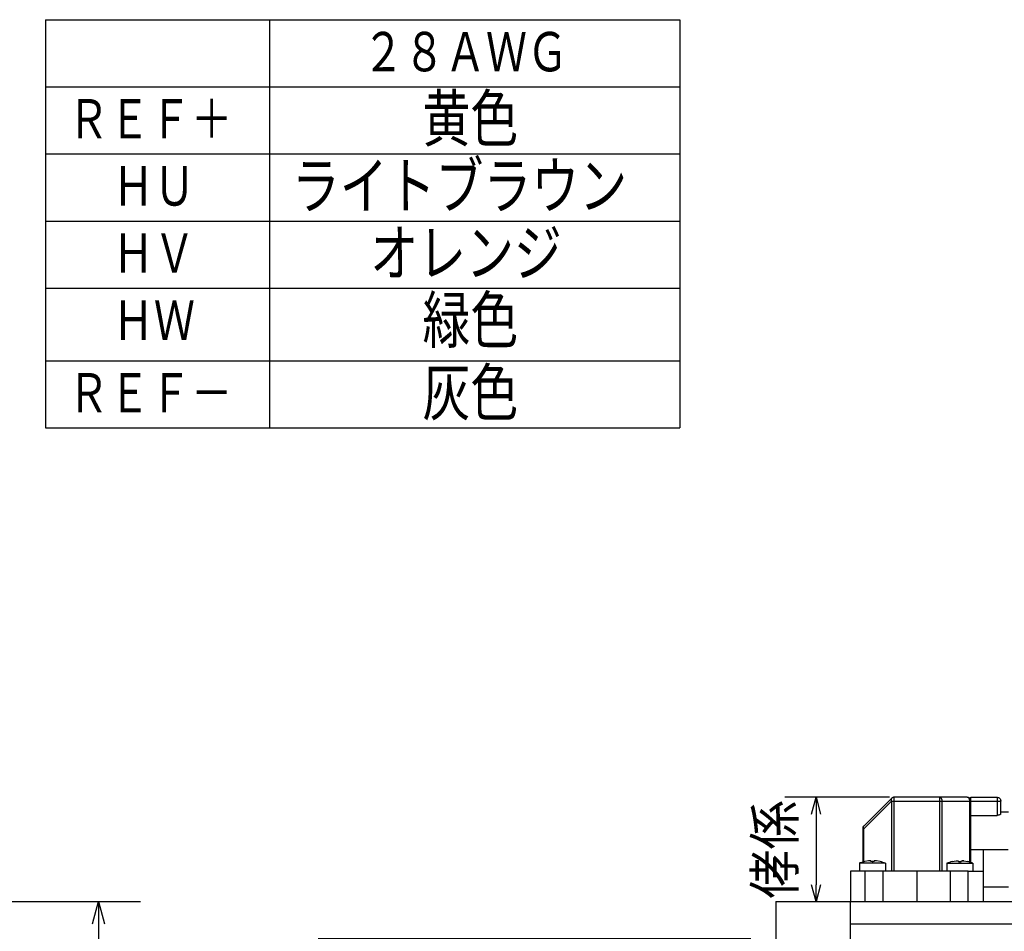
# Model space of a CAD drawing. Header units: millimetres. Extents: x -132 to 793, y -531 to 158.
# Tile 7 of 26: x 50 to 182, y 36 to 158. Entities that reach past the tile are written whole.
import ezdxf

# ---------------------------------------------------------------- set-up
doc = ezdxf.new("R2010")
doc.units = ezdxf.units.MM
doc.header["$LTSCALE"] = 0.330709
doc.layers.add('NoLayerName_001', color=7, linetype='Continuous')
doc.layers.add('NoLayerName_002', color=7, linetype='Continuous')
doc.styles.get("Standard").update_dxf_attribs({"font": 'txt', "bigfont": 'extfont2'})
doc.dimstyles.get("Standard").update_dxf_attribs({"dimtxt": 2.5, "dimasz": 2.5, "dimexe": 1.25, "dimexo": 0.625, "dimtad": 1, "dimzin": 0, "dimdsep": 46, "dimtxsty": 'Standard', "dimcen": 2.5, "dimadec": 0, "dimazin": 0, "dimtfac": 0.75, "dimtmove": 0, "dimatfit": 3, "dimfxl": 1, "dimarcsym": 0})

# ---------------------------------------------------------------- blocks, each defined once
blk = doc.blocks.new('_OPEN30')
at = {"color": 0, "linetype": 'ByBlock', "lineweight": -2}
for p, q in [((-1, 0.267949), (0, 0)), ((0, 0), (-1, -0.267949)), ((0, 0), (-1, 0))]:
    blk.add_line(p, q, dxfattribs=at)
blk = doc.blocks.new('*D25')
at = {"layer": 'Defpoints', "color": 0}
for p in [(34, 40), (34, -40), (60.72, -40)]:
    blk.add_point(p, dxfattribs=at)
at = {"layer": 'NoLayerName_001', "color": 0, "linetype": 'Continuous', "lineweight": 25}
for p, q in [((34.62, 40), (66.32, 40)), ((60.72, 37), (60.72, -37)), ((34.62, -40), (66.32, -40))]:
    blk.add_line(p, q, dxfattribs=at)
at = {"layer": 'NoLayerName_001', "color": 0, "lineweight": 25, "xscale": 3, "yscale": 3, "zscale": 3}
for p, rotation in [((60.72, 40), 90.00000000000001), ((60.72, -40), 270)]:
    blk.add_blockref('_OPEN30', p, dxfattribs=dict(at, rotation=rotation))
at = {"layer": 'NoLayerName_001', "color": 0, "lineweight": 25, "insert": (54.63, 0), "char_height": 8, "attachment_point": 5, "rotation": 90}
blk.add_mtext('80', dxfattribs=at)
blk = doc.blocks.new('*D31')
at = {"layer": 'Defpoints', "color": 0}
for p in [(167.32, 53.97), (156.88, 40), (161.47, 40)]:
    blk.add_point(p, dxfattribs=at)
at = {"layer": 'NoLayerName_001', "color": 0, "linetype": 'Continuous', "lineweight": 25}
for p, q in [((166.7, 53.97), (152.68, 53.97)), ((156.88, 51.72), (156.88, 42.25))]:
    blk.add_line(p, q, dxfattribs=at)
at = {"layer": 'NoLayerName_001', "color": 0, "lineweight": 25, "xscale": 2.25, "yscale": 2.25, "zscale": 2.25}
for p, rotation in [((156.88, 53.97), 90), ((156.88, 40), 270)]:
    blk.add_blockref('_OPEN30', p, dxfattribs=dict(at, rotation=rotation))
at = {"layer": 'NoLayerName_001', "color": 0, "lineweight": 25, "insert": (151.54, 46.98), "char_height": 6, "attachment_point": 5, "rotation": 90}
blk.add_mtext('侾\\M+18C57', dxfattribs=at)
blk = doc.blocks.new('*D38')
at = {"layer": 'Defpoints', "color": 0}
for p in [(148.77, 35), (95.73, -35), (148.77, -35)]:
    blk.add_point(p, dxfattribs=at)
at = {"layer": 'NoLayerName_001', "color": 0, "linetype": 'Continuous', "lineweight": 25}
for p, q in [((148.14, 35), (90.13, 35)), ((95.73, 32), (95.73, -32)), ((148.14, -35), (90.13, -35))]:
    blk.add_line(p, q, dxfattribs=at)
at = {"layer": 'NoLayerName_001', "color": 0, "lineweight": 25, "xscale": 3, "yscale": 3, "zscale": 3}
for p, rotation in [((95.73, 35), 90), ((95.73, -35), 270)]:
    blk.add_blockref('_OPEN30', p, dxfattribs=dict(at, rotation=rotation))
at = {"layer": 'NoLayerName_001', "color": 0, "lineweight": 25, "insert": (86.23, 0), "char_height": 8, "attachment_point": 5, "rotation": 90}
blk.add_mtext('\\A1;冇70{{\\H0.60x;\\A1;\\S丂侽^ 亅侽丏侽俁;}}', dxfattribs=at)
blk = doc.blocks.new('JZB_0002')
at = {"layer": 'NoLayerName_001', "color": 7, "linetype": 'Continuous', "lineweight": 25}
for p, q in [((1.8, 10.15), (5.5, 13.85)), ((1.8, 9.79), (5.5, 13.5)), ((5.5, 13.85), (5.48, 13.82)), ((5.5, 13.5), (5.5, 4.1)), ((15.65, 14), (5.86, 14)), ((5.86, 4.1), (5.86, 13.5)), ((5.86, 13.5), (11.94, 13.5)), ((11.94, 13.5), (11.94, 4.1)), ((12.3, 4.1), (12.3, 13.5)), ((12.3, 13.5), (16, 13.5)), ((16, 13.5), (16, 13.6)), ((16, 5.25), (16, 13.5)), ((16.15, 14), (19.65, 14)), ((16.15, 5.21), (16.15, 13.5)), ((16.15, 13.5), (19.65, 13.5)), ((19.65, 13.5), (19.65, 11.58)), ((20.15, 11.77), (20.15, 13.5)), ((21.19, 12), (20.15, 12)), ((16.15, 11.58), (19.65, 11.58)), ((1.65, 9.79), (1.65, 5.26)), ((1.8, 5.3), (1.8, 9.79)), ((16.15, 7), (21.15, 7)), ((17.8, 7), (17.8, 0)), ((0, 4.1), (0, 0)), ((2, 0), (2, 4.1)), ((4.4, 4.1), (2, 4.1)), ((4.4, 0), (4.4, 4.1)), ((8.9, 4.1), (8.9, 0)), ((13.4, 0), (13.4, 4.1)), ((15.8, 4.1), (13.4, 4.1)), ((15.8, 0), (15.8, 4.1)), ((17.8, 2), (21.19, 2))]:
    blk.add_line(p, q, dxfattribs=at)
for points, knots in [([(5.48, 13.82), (5.47, 13.81), (5.45, 13.78), (5.44, 13.7), (5.46, 13.6), (5.49, 13.53), (5.5, 13.5)], [0, 0, 0, 0, 0.0389058, 0.1260121, 0.22736, 0.3388295, 0.3388295, 0.3388295, 0.3388295]), ([(5.86, 14), (5.83, 14), (5.76, 14), (5.67, 13.97), (5.58, 13.92), (5.53, 13.87), (5.5, 13.85)], [0, 0, 0, 0, 0.095162, 0.193453, 0.293072, 0.3920679, 0.3920679, 0.3920679, 0.3920679]), ([(5.5, 13.5), (5.53, 13.5), (5.59, 13.5), (5.67, 13.5), (5.77, 13.5), (5.83, 13.5), (5.86, 13.5)], [0, 0, 0, 0, 0.0799498, 0.1695079, 0.2625733, 0.3535534, 0.3535534, 0.3535534, 0.3535534]), ([(5.86, 13.5), (5.86, 13.56), (5.86, 13.65), (5.86, 13.77), (5.86, 13.85), (5.86, 13.91), (5.86, 13.96), (5.86, 13.99), (5.86, 14)], [0, 0, 0, 0, 0.1840672, 0.2736339, 0.3535879, 0.4185322, 0.4649222, 0.5, 0.5, 0.5, 0.5]), ([(11.94, 14), (11.94, 13.99), (11.94, 13.96), (11.94, 13.91), (11.94, 13.85), (11.94, 13.77), (11.94, 13.65), (11.94, 13.56), (11.94, 13.5)], [0, 0, 0, 0, 0.0351122, 0.0815145, 0.1464637, 0.2264139, 0.3159689, 0.5, 0.5, 0.5, 0.5]), ([(12.17, 13.89), (12.13, 13.92), (12.07, 13.99), (11.98, 13.99), (11.94, 14)], [0, 0, 0, 0, 0.1361816, 0.2563955, 0.2563955, 0.2563955, 0.2563955]), ([(11.94, 13.5), (11.97, 13.5), (12.03, 13.5), (12.13, 13.5), (12.21, 13.5), (12.27, 13.5), (12.3, 13.5)], [0, 0, 0, 0, 0.0909774, 0.1840419, 0.2736011, 0.3535534, 0.3535534, 0.3535534, 0.3535534]), ([(12.3, 13.5), (12.29, 13.53), (12.29, 13.6), (12.27, 13.7), (12.23, 13.8), (12.19, 13.86), (12.17, 13.89)], [0, 0, 0, 0, 0.0976976, 0.2026842, 0.3106589, 0.4163765, 0.4163765, 0.4163765, 0.4163765]), ([(15.87, 13.89), (15.84, 13.92), (15.78, 13.99), (15.69, 13.99), (15.65, 14)], [0, 0, 0, 0, 0.1361811, 0.2563947, 0.2563947, 0.2563947, 0.2563947]), ([(16.15, 13.5), (16.15, 13.54), (16.14, 13.61), (16.1, 13.74), (16, 13.87), (15.84, 13.98), (15.71, 13.99), (15.65, 14)], [0, 0, 0, 0, 0.1101695, 0.2177278, 0.4155859, 0.5892446, 0.7815633, 0.7815633, 0.7815633, 0.7815633]), ([(16, 13.6), (15.98, 13.65), (15.97, 13.76), (15.9, 13.84), (15.87, 13.89)], [0, 0, 0, 0, 0.1594548, 0.3194944, 0.3194944, 0.3194944, 0.3194944]), ([(16, 13.5), (16.02, 13.5), (16.06, 13.5), (16.11, 13.5), (16.14, 13.5), (16.15, 13.5)], [0, 0, 0, 0, 0.0616578, 0.1083938, 0.1464466, 0.1464466, 0.1464466, 0.1464466]), ([(16.15, 13.5), (16.15, 13.54), (16.15, 13.63), (16.15, 13.76), (16.15, 13.87), (16.15, 13.95), (16.15, 13.99), (16.15, 14)], [0, 0, 0, 0, 0.1277117, 0.2552192, 0.3824446, 0.4759685, 0.5, 0.5, 0.5, 0.5]), ([(19.65, 14), (19.65, 13.99), (19.65, 13.96), (19.65, 13.91), (19.65, 13.85), (19.65, 13.77), (19.65, 13.65), (19.65, 13.56), (19.65, 13.5)], [0, 0, 0, 0, 0.0351058, 0.0815022, 0.1464466, 0.2263951, 0.3159526, 0.5, 0.5, 0.5, 0.5]), ([(19.65, 14), (19.71, 13.99), (19.84, 13.98), (20, 13.87), (20.1, 13.74), (20.14, 13.61), (20.15, 13.54), (20.15, 13.5)], [0, 0, 0, 0, 0.1923184, 0.365977, 0.5638349, 0.671393, 0.7815625, 0.7815625, 0.7815625, 0.7815625]), ([(19.65, 13.5), (19.71, 13.5), (19.8, 13.5), (19.92, 13.5), (20, 13.5), (20.06, 13.5), (20.11, 13.5), (20.14, 13.5), (20.15, 13.5)], [0, 0, 0, 0, 0.1840474, 0.2736049, 0.3535534, 0.4184978, 0.4648942, 0.5, 0.5, 0.5, 0.5]), ([(20.15, 11.77), (20.13, 11.75), (20.11, 11.69), (20.02, 11.65), (19.91, 11.61), (19.78, 11.59), (19.69, 11.59), (19.65, 11.58)], [0, 0, 0, 0, 0.0877057, 0.1603278, 0.2970314, 0.4287959, 0.559475, 0.559475, 0.559475, 0.559475]), ([(1.8, 10.15), (1.78, 10.12), (1.73, 10.07), (1.69, 9.99), (1.65, 9.89), (1.65, 9.82), (1.65, 9.79)], [0, 0, 0, 0, 0.097133, 0.1961716, 0.2952102, 0.3923432, 0.3923432, 0.3923432, 0.3923432]), ([(1.65, 9.79), (1.66, 9.79), (1.69, 9.79), (1.74, 9.79), (1.78, 9.79), (1.8, 9.79)], [0, 0, 0, 0, 0.038068, 0.0848418, 0.1465443, 0.1465443, 0.1465443, 0.1465443]), ([(1.8, 9.79), (1.78, 9.83), (1.75, 9.89), (1.74, 9.99), (1.75, 10.08), (1.78, 10.13), (1.8, 10.15)], [0, 0, 0, 0, 0.1114695, 0.2128174, 0.2999237, 0.3752181, 0.3752181, 0.3752181, 0.3752181]), ([(2, 4.1), (1.8, 4.1), (1.4, 4.1), (0.83, 4.1), (0.39, 4.1), (0.12, 4.1), (0.03, 4.1), (0, 4.1)], [0, 0, 0, 0, 0.601723, 1.187321, 1.714523, 1.915643, 2, 2, 2, 2]), ([(8.9, 4.1), (8.51, 4.1), (7.73, 4.1), (6.77, 4.1), (6.01, 4.1), (5.46, 4.1), (4.92, 4.1), (4.57, 4.1), (4.4, 4.1)], [0, 0, 0, 0, 1.168173, 2.328072, 2.895315, 3.448963, 3.985176, 4.500111, 4.500111, 4.500111, 4.500111]), ([(13.4, 4.1), (13.23, 4.1), (12.88, 4.1), (12.34, 4.1), (11.79, 4.1), (11.03, 4.1), (10.07, 4.1), (9.29, 4.1), (8.9, 4.1)], [0, 0, 0, 0, 0.514935, 1.051148, 1.604796, 2.172039, 3.331938, 4.500111, 4.500111, 4.500111, 4.500111]), ([(15.8, 4.1), (16, 4.1), (16.4, 4.1), (16.97, 4.1), (17.41, 4.1), (17.68, 4.1), (17.77, 4.1), (17.8, 4.1)], [0, 0, 0, 0, 0.601723, 1.187321, 1.714523, 1.915643, 2, 2, 2, 2])]:
    blk.add_open_spline(points, degree=3, knots=knots, dxfattribs=at)

msp = doc.modelspace()

# ---------------------------------------------------------------- linework, layer by layer
at = {"layer": 'NoLayerName_001', "color": 7, "linetype": 'Continuous', "lineweight": 25}
for p, q in [((53.6276, 158.2179), (53.6276, 154.1733)), ((53.6276, 158.2179), (53.6276, 103.4897)), ((83.6276, 158.2179), (83.6276, 103.4897)), ((138.6276, 158.2179), (138.6276, 103.4897)), ((162.683, 45.1144), (162.683, 44.0686)), ((163.913, 45.4331), (163.4049, 45.3441)), ((164.213, 45.3441), (164.213, 45.4331)), ((164.433, 45.3465), (164.213, 45.3441)), ((164.433, 45.3491), (164.433, 45.1144)), ((164.653, 45.3441), (164.433, 45.3465)), ((164.653, 45.4331), (164.653, 45.3441)), ((165.4611, 45.3441), (164.953, 45.4331)), ((166.183, 45.1144), (166.183, 44.0686)), ((174.3958, 45.1144), (174.3958, 44.0686)), ((175.1177, 45.3441), (175.6258, 45.4331)), ((175.9258, 45.4331), (175.9258, 45.3441)), ((175.9258, 45.3441), (176.1458, 45.3465)), ((176.1458, 45.3491), (176.1458, 45.1144)), ((176.1458, 45.3465), (176.3658, 45.3441)), ((176.3658, 45.3441), (176.3658, 45.4331)), ((176.6658, 45.4331), (177.1739, 45.3441)), ((177.8958, 45.1144), (177.8958, 44.0686)), ((151.4658, 40), (161.4658, 40)), ((151.4658, 40), (151.4658, -40)), ((161.4658, -40), (161.4658, 40)), ((161.4658, 40), (262.4658, 40)), ((161.4658, 37), (265.4658, 37))]:
    msp.add_line(p, q, dxfattribs=at)
for centre, start, end in [((164.4096, 40.9686), 106.870063, 112.888248), ((164.433, 40.9686), 103.218869, 112.888248), ((164.433, 40.9686), 67.107243, 76.782572), ((176.1458, 40.9686), 103.218869, 112.887931), ((176.1458, 40.9686), 67.105628, 76.782572)]:
    msp.add_arc(centre, 4.5, start, end, dxfattribs=at)
for points, knots in [([(164.433, 45.1144), (164.2128, 45.1144), (163.8212, 45.1144), (163.2925, 45.1144), (162.9435, 45.1144), (162.7518, 45.1144), (162.6972, 45.1144), (162.683, 45.1144)], [0, 0, 0, 0, 0.66054723, 1.17499807, 1.58604826, 1.70751962, 1.75, 1.75, 1.75, 1.75]), ([(164.213, 45.4331), (164.2084, 45.436), (164.1961, 45.4458), (164.1665, 45.4458), (164.1306, 45.4481), (164.0746, 45.4467), (164.0018, 45.4426), (163.9429, 45.436), (163.913, 45.4331)], [0, 0, 0, 0, 0.016358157, 0.045924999, 0.084259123, 0.125918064, 0.213275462, 0.303417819, 0.303417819, 0.303417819, 0.303417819]), ([(166.183, 45.1144), (166.1486, 45.1144), (165.9959, 45.1144), (165.7523, 45.1144), (165.4362, 45.1144), (165.1224, 45.1144), (164.7827, 45.1144), (164.55, 45.1144), (164.433, 45.1144)], [0, 0, 0, 0, 0.10337778, 0.45795128, 0.73091591, 1.05167793, 1.39918975, 1.75, 1.75, 1.75, 1.75]), ([(164.953, 45.4331), (164.9231, 45.436), (164.8643, 45.4426), (164.7914, 45.4467), (164.7354, 45.4481), (164.6995, 45.4458), (164.67, 45.4458), (164.6577, 45.436), (164.653, 45.4331)], [0, 0, 0, 0, 0.09014098, 0.17749423, 0.219151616, 0.25747665, 0.28703876, 0.303413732, 0.303413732, 0.303413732, 0.303413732]), ([(174.3958, 45.1144), (174.4302, 45.1144), (174.5829, 45.1144), (174.8265, 45.1144), (175.1426, 45.1144), (175.4564, 45.1144), (175.7961, 45.1144), (176.0288, 45.1144), (176.1458, 45.1144)], [0, 0, 0, 0, 0.10337778, 0.45795128, 0.73091591, 1.05167793, 1.39918975, 1.75, 1.75, 1.75, 1.75]), ([(175.6258, 45.4331), (175.6624, 45.4365), (175.7169, 45.4428), (175.7877, 45.4465), (175.835, 45.4482), (175.8731, 45.4462), (175.9042, 45.4463), (175.9188, 45.4365), (175.9258, 45.4331)], [0, 0, 0, 0, 0.110417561, 0.164444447, 0.212713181, 0.251882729, 0.279892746, 0.303175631, 0.303175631, 0.303175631, 0.303175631]), ([(176.1458, 45.1144), (176.366, 45.1144), (176.7576, 45.1144), (177.2863, 45.1144), (177.6353, 45.1144), (177.827, 45.1144), (177.8816, 45.1144), (177.8958, 45.1144)], [0, 0, 0, 0, 0.66054723, 1.17499807, 1.58604826, 1.70751962, 1.75, 1.75, 1.75, 1.75]), ([(176.3658, 45.4331), (176.3751, 45.4369), (176.3935, 45.4474), (176.4279, 45.4466), (176.4807, 45.4483), (176.5613, 45.4437), (176.6282, 45.4366), (176.6658, 45.4331)], [0, 0, 0, 0, 0.030089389, 0.061849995, 0.10089035, 0.189619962, 0.302918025, 0.302918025, 0.302918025, 0.302918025]), ([(176.6658, 45.4331), (176.6282, 45.4366), (176.5584, 45.445), (176.4881, 45.4462), (176.4556, 45.4475)], [0, 0, 0, 0, 0.113298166, 0.210719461, 0.210719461, 0.210719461, 0.210719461]), ([(166.183, 44.0686), (166.1369, 44.0686), (166.0682, 44.0686), (165.9995, 44.0686), (165.977, 44.0686)], [0, 0, 0, 0, 0.138460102, 0.20604411, 0.20604411, 0.20604411, 0.20604411])]:
    msp.add_open_spline(points, degree=3, knots=knots, dxfattribs=at)
at = {"layer": 'NoLayerName_002', "color": 7, "linetype": 'Continuous', "lineweight": 25}
for p, q in [((53.6276, 158.2179), (138.6276, 158.2179)), ((53.6276, 149.2179), (138.6276, 149.2179)), ((53.6276, 140.2179), (138.6276, 140.2179)), ((53.6276, 131.2179), (138.6276, 131.2179)), ((53.6276, 122.2179), (138.6276, 122.2179)), ((53.6276, 112.4897), (138.6276, 112.4897)), ((53.6276, 103.4897), (138.6276, 103.4897))]:
    msp.add_line(p, q, dxfattribs=at)

# ---------------------------------------------------------------- block references
at = {"layer": 'NoLayerName_001', "color": 0}
msp.add_blockref('JZB_0002', (161.4658, 39.9686), dxfattribs=at)

# ---------------------------------------------------------------- texts
at = {"layer": 'NoLayerName_001', "color": 7, "lineweight": 25, "attachment_point": 4}
for s, insert, char_height in [('\\A1;\\W0.8333;\\M+18251\\M+18257\\M+18260\\M+18276\\M+18266', (96.1276, 153.7179), 6), ('\\A1;\\W0.8333;\\M+18250\\M+18255\\M+18260\\M+18276\\M+18266', (-0.0116, 151.7379), 7), ('\\A1;\\W0.8333;\\M+18271\\M+18264\\M+18265\\M+1817B', (56.6276, 144.7179), 6), ('\\A1;\\W0.8333;\\M+189A9\\M+19046', (104.1276, 144.7179), 7), ('\\A1;\\W0.8333;\\M+19492', (12.9884, 138.7779), 9), ('\\A1;\\W0.8333;\\M+18267\\M+18274', (62.6276, 135.7179), 6), ('\\A1;\\W0.8333;\\M+18389\\M+18343\\M+18367\\M+18375\\M+18389\\M+18345\\M+18393', (86.6276, 135.7179), 7), ('\\A1;\\W0.8333;\\M+1FC4B', (12.9884, 125.8179), 9), ('\\A1;\\W0.8333;\\M+18349\\M+1838C\\M+18393\\M+18357', (97.1276, 126.7179), 7), ('\\A1;\\W0.8333;\\M+18267\\M+18275', (62.6276, 126.7179), 6), ('\\A1;\\W0.8333;\\M+197CE\\M+19046', (104.1276, 117.7179), 7), ('\\A1;\\W0.8333;\\M+18267\\M+18276', (62.6276, 117.7179), 6), ('\\A1;\\W0.8333;\\M+190D4', (12.9884, 112.8579), 9), ('\\A1;\\W0.8333;\\M+18271\\M+18264\\M+18265\\M+1817C', (56.6276, 107.9897), 6), ('\\A1;\\W0.8333;\\M+18A44\\M+19046', (104.1276, 107.9897), 7)]:
    msp.add_mtext(s, dxfattribs=dict(at, insert=insert, char_height=char_height))

# ---------------------------------------------------------------- dimensions: what is measured, and where the dimension line sits
at = {"layer": 'NoLayerName_001', "color": 7, "linetype": 'Continuous', "lineweight": 25}
dim = msp.add_linear_dim(base=(156.8785, 40), p1=(167.3229, 53.9686), p2=(161.4658, 40), angle=270, text='侾\\M+18C57', dimstyle='Standard', override={"dimtxt": 6, "dimasz": 2.25, "dimexe": 4.2, "dimgap": 1.5, "dimdec": 3, "dimzin": 8, "dimblk": 'OPEN30', "dimse2": 1, "dimclrd": 0, "dimclre": 0, "dimclrt": 0, "dimtp": 0, "dimtm": 0, "dimlwd": 25, "dimlwe": 25}, dxfattribs=at)
dim.commit()
dim.dimension.update_dxf_attribs({"geometry": '*D31', "text_midpoint": (156.8785, 46.9843), "dimtype": 160})
for base, p1, p2, override, picture, middle in [((95.7345, -35), (148.7658, 35), (148.7658, -35), {"dimtxt": 8, "dimasz": 3, "dimexe": 5.6, "dimgap": 2, "dimdec": 3, "dimzin": 8, "dimpost": '冇<>{{\\H0.60x;\\A1;\\S丂侽^ 亅侽丏侽俁;}}', "dimblk": 'OPEN30', "dimclrd": 0, "dimclre": 0, "dimclrt": 0, "dimtp": 0, "dimtm": 0, "dimtfac": 0.6, "dimtolj": 1, "dimlwd": 25, "dimlwe": 25}, '*D38', (95.7345, 0)), ((60.7161, -40), (34, 40), (34, -40), {"dimtxt": 8, "dimasz": 3, "dimexe": 5.6, "dimgap": 2, "dimdec": 3, "dimzin": 8, "dimblk": 'OPEN30', "dimclrd": 0, "dimclre": 0, "dimclrt": 0, "dimtp": 0, "dimtm": 0, "dimlwd": 25, "dimlwe": 25}, '*D25', (60.7161, 0))]:
    dim = msp.add_linear_dim(base=base, p1=p1, p2=p2, angle=270, dimstyle='Standard', override=override, dxfattribs=at)
    dim.commit()
    dim.dimension.update_dxf_attribs({"geometry": picture, "text_midpoint": middle, "dimtype": 160})

doc.saveas('drawing.dxf')
